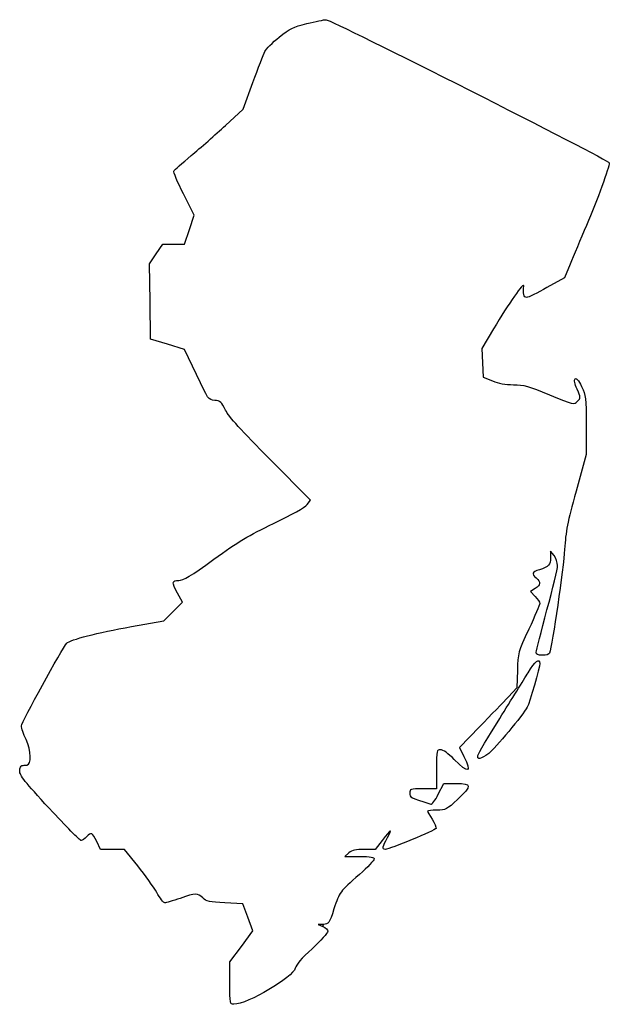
# Model space of a CAD drawing. Extents: x 56 to 149, y 129 to 285.
import ezdxf

# ---------------------------------------------------------------- set-up
doc = ezdxf.new("R2010")
doc.units = 0
doc.layers.add('Layer_1', color=7, linetype='CONTINUOUS')

msp = doc.modelspace()

# ---------------------------------------------------------------- linework, layer by layer
at = {"layer": 'Layer_1', "color": 7}
for points in [[(88.154129, 268.099426), (90.976351, 270.691386), (92.501827, 274.884423)], [(83.557333, 228.59708), (81.663018, 232.585589), (78.981907, 233.405221), (76.300796, 234.224851), (76.224638, 240.207618), (76.148483, 246.190385), (77.181817, 247.746699), (78.215154, 249.303016), (79.949748, 249.303016), (81.684343, 249.303016), (82.43537, 251.593902), (83.186397, 253.88479), (81.498824, 257.251283)], [(142.775678, 246.129461), (141.865993, 243.943684), (139.097814, 242.390017)], [(130.639549, 235.874313), (128.794129, 232.746723), (128.884807, 230.48513), (128.975482, 228.223537), (130.442482, 227.615497)], [(145.304129, 220.570917), (145.304129, 215.933343), (143.699727, 210.110958)], [(101.097551, 208.008746), (101.623196, 208.712281), (95.269332, 215.108204)], [(140.224129, 199.914128), (139.672235, 200.619683), (139.66597, 199.595905)], [(73.254938, 188.664137), (78.393524, 189.571027), (79.867165, 191.063204), (81.340805, 192.555381), (80.584689, 193.944614)], [(137.232195, 194.700224), (136.498031, 194.219179), (137.232195, 193.452878)], [(134.417014, 181.744689), (134.345147, 178.956365), (132.984085, 177.511356)], [(128.419256, 172.791054), (125.215486, 169.515755), (125.946479, 168.073212)], [(121.597462, 166.047461), (121.597462, 162.943016), (119.480796, 162.943016)], [(121.88409, 162.105076), (122.734476, 163.789683), (124.705971, 163.789683)], [(74.253787, 150.736905), (72.139305, 153.347461), (70.254622, 153.347461), (68.369936, 153.347461), (67.752922, 154.617461)], [(112.965086, 154.762554), (111.885922, 153.347461), (110.140736, 153.347461)], [(107.729282, 152.792406), (107.063018, 152.237351), (109.391351, 152.227953)], [(88.859685, 132.151768), (88.859685, 135.509408), (90.676075, 137.974037), (92.492466, 140.438667), (91.714049, 142.589175), (90.935632, 144.739683), (88.084536, 144.880794)]]:
    msp.add_lwpolyline(points, dxfattribs=at)
for points in [[(128.153626, 168.241301), (128.153626, 168.241301), (128.153626, 168.241301), (128.153626, 168.241301)], [(103.688713, 141.464096), (102.829685, 141.434073), (103.605796, 141.127394), (103.688713, 141.464096), (103.688713, 141.464096)], [(88.859685, 132.151759), (88.859685, 132.151768), (88.859685, 132.151759), (88.859685, 132.151759)]]:
    msp.add_lwpolyline(points, close=True, dxfattribs=at)
for points in [[(96.675211, 282.094697), (98.347795, 283.448916), (98.914526, 283.72862), (101.055582, 284.256588)], [(101.055582, 284.256588), (102.40816, 284.590124), (103.774581, 284.863016), (104.092076, 284.863016)], [(104.092076, 284.863016), (104.914319, 284.863016), (148.973018, 262.591515), (148.973018, 262.175875)], [(94.390687, 279.808347), (94.590548, 280.210334), (95.618585, 281.239192), (96.675211, 282.094697)], [(92.501827, 274.884423), (93.340837, 277.190594), (94.190826, 279.406359), (94.390687, 279.808347)], [(82.731477, 263.321341), (84.161712, 264.52371), (86.601907, 266.673848), (88.154129, 268.099426)], [(79.971149, 260.876498), (80.059093, 261.018792), (81.30124, 262.118973), (82.731477, 263.321341)], [(81.498824, 257.251283), (80.57066, 259.102856), (79.883206, 260.734202), (79.971149, 260.876498)], [(148.973018, 262.175875), (148.973018, 261.505253), (147.03035, 256.163077), (145.369447, 252.26635)], [(145.369447, 252.26635), (144.443202, 250.093239), (143.276007, 247.331638), (142.775678, 246.129461)], [(135.418965, 242.670794), (135.494691, 243.4127), (132.964801, 239.815115), (130.639549, 235.874313)], [(135.877994, 240.83635), (135.43834, 240.83635), (135.291587, 241.42283), (135.418965, 242.670794)], [(139.097814, 242.390017), (137.575315, 241.535499), (136.126395, 240.83635), (135.877994, 240.83635)], [(86.454113, 224.520742), (85.460719, 224.607776), (85.434514, 224.644651), (83.557333, 228.59708)], [(143.874784, 226.277397), (143.464816, 227.204198), (143.367165, 227.723385), (143.56551, 227.921731)], [(143.56551, 227.921731), (143.763856, 228.120077), (144.084096, 227.737494), (144.579755, 226.710047)], [(130.442482, 227.615497), (131.439652, 227.202194), (132.506985, 227.007461), (133.775131, 227.007461)], [(133.775131, 227.007461), (135.39768, 227.007461), (136.144485, 226.799864), (139.506418, 225.414263)], [(144.579755, 226.710047), (145.267132, 225.28518), (145.304129, 224.971628), (145.304129, 220.570917)], [(139.506418, 225.414263), (143.340461, 223.834086), (143.376557, 223.825569), (143.92299, 224.372002)], [(143.92299, 224.372002), (144.469423, 224.918432), (144.469028, 224.934008), (143.874784, 226.277397)], [(88.18602, 222.968519), (87.534471, 224.276526), (87.349519, 224.442289), (86.454113, 224.520742)], [(95.269332, 215.108204), (90.648432, 219.759692), (88.716516, 221.903528), (88.18602, 222.968519)], [(143.699727, 210.110958), (142.336458, 205.163647), (142.06564, 203.779573), (141.897822, 200.901905)], [(95.774129, 205.012435), (98.710603, 206.415726), (100.775832, 207.578149), (101.097551, 208.008746)], [(86.330536, 199.341338), (90.147287, 202.116782), (91.832534, 203.128814), (95.774129, 205.012435)], [(141.897822, 200.901905), (141.733552, 198.085096), (139.933818, 185.64997), (139.518545, 184.462461)], [(140.782297, 198.351037), (140.778854, 198.822681), (140.52767, 199.526072), (140.224129, 199.914128)], [(80.756647, 195.963016), (81.495502, 195.963016), (82.631912, 196.651791), (86.330536, 199.341338)], [(139.66597, 199.595905), (139.658858, 198.438362), (139.398496, 198.155259), (137.895804, 197.671243)], [(139.099998, 191.295481), (140.028716, 194.704393), (140.785748, 197.879393), (140.782297, 198.351037)], [(137.895804, 197.671243), (136.685441, 197.281384), (136.615105, 197.098402), (137.401915, 196.38635)], [(80.584689, 193.944614), (79.612544, 195.730767), (79.632327, 195.963016), (80.756647, 195.963016)], [(137.401915, 196.38635), (138.156069, 195.703849), (138.113149, 195.277445), (137.232195, 194.700224)], [(137.96636, 192.334974), (137.96636, 192.141592), (137.183927, 190.30704), (136.22762, 188.258192)], [(137.232195, 193.452878), (137.635985, 193.03141), (137.96636, 192.528355), (137.96636, 192.334974)], [(137.406665, 184.603572), (137.409205, 184.875211), (138.171281, 187.88657), (139.099998, 191.295481)], [(63.002578, 186.012874), (63.560192, 186.601398), (67.84388, 187.709162), (73.254938, 188.664137)], [(136.22762, 188.258192), (134.503818, 184.565018), (134.488264, 184.509064), (134.417014, 181.744689)], [(55.839685, 172.914023), (55.839685, 173.468472), (62.285564, 185.256112), (63.002578, 186.012874)], [(138.398541, 184.109683), (137.635702, 184.109683), (137.403022, 184.225541), (137.406665, 184.603572)], [(139.518545, 184.462461), (139.450693, 184.268433), (138.946692, 184.109683), (138.398541, 184.109683)], [(137.966351, 182.811241), (137.966351, 182.255988), (136.31276, 176.52927), (135.963685, 175.875604)], [(136.099691, 181.349598), (137.216543, 183.173899), (137.966351, 183.761017), (137.966351, 182.811241)], [(131.611548, 174.097412), (133.44142, 177.042994), (135.461081, 180.306479), (136.099691, 181.349598)], [(132.984085, 177.511356), (132.235502, 176.716604), (130.181327, 174.592467), (128.419256, 172.791054)], [(135.963685, 175.875604), (135.334, 174.696477), (130.82682, 169.295302), (129.864838, 168.567053)], [(128.153626, 168.241301), (128.225615, 168.516578), (129.781678, 171.151828), (131.611548, 174.097412)], [(56.561897, 170.747037), (56.16468, 171.614675), (55.839685, 172.589818), (55.839685, 172.914023)], [(56.686351, 166.715015), (57.44431, 166.783053), (57.376907, 168.966827), (56.561897, 170.747037)], [(122.242112, 169.151905), (121.609798, 169.151905), (121.597462, 169.092492), (121.597462, 166.047461)], [(124.419693, 167.599683), (123.45085, 168.580713), (122.649536, 169.151905), (122.242112, 169.151905)], [(129.864838, 168.567053), (128.63149, 167.633375), (127.961288, 167.505791), (128.153626, 168.241301)], [(125.946479, 168.073212), (127.250935, 165.498996), (126.671702, 165.319347), (124.419693, 167.599683)], [(55.557462, 165.770364), (55.557462, 166.238088), (55.714169, 166.626366), (55.91024, 166.64446)], [(60.255935, 159.843697), (56.366831, 164.05285), (55.557462, 165.073791), (55.557462, 165.770364)], [(55.91024, 166.64446), (56.104268, 166.662353), (56.453518, 166.694114), (56.686351, 166.715015)], [(119.480796, 162.943016), (117.429915, 162.943016), (117.364129, 162.921793), (117.364129, 162.260143)], [(124.705971, 163.789683), (127.228594, 163.789683), (127.254178, 163.477023), (124.913573, 161.252452)], [(117.364129, 162.260143), (117.364129, 161.568797), (117.364976, 161.568312), (120.680582, 160.530953)], [(120.680582, 160.530953), (120.883499, 160.467465), (121.395425, 161.137034), (121.88409, 162.105076)], [(124.913573, 161.252452), (123.225283, 159.647857), (123.086182, 159.575586), (121.668018, 159.56618)], [(65.292193, 154.758572), (65.106409, 154.758572), (62.840094, 157.046878), (60.255935, 159.843697)], [(121.668018, 159.56618), (120.853101, 159.560761), (120.186351, 159.490327), (120.186351, 159.409631)], [(120.186351, 159.409631), (120.186351, 159.328935), (120.511327, 158.748113), (120.908521, 158.118919)], [(120.908521, 158.118919), (121.305715, 157.489724), (121.586766, 156.84315), (121.533079, 156.682089)], [(67.752922, 154.617461), (67.05983, 156.044057), (66.868935, 156.127601), (66.140796, 155.323016)], [(113.842013, 155.218303), (114.724118, 156.798305), (114.38196, 156.620482), (112.965086, 154.762554)], [(121.533079, 156.682089), (121.431273, 156.376668), (114.128282, 153.347461), (113.493759, 153.347461)], [(66.140796, 155.323016), (65.859846, 155.012572), (65.477977, 154.758572), (65.292193, 154.758572)], [(113.493759, 153.347461), (112.962261, 153.347461), (113.044659, 153.790107), (113.842013, 155.218303)], [(110.140736, 153.347461), (108.819383, 153.347461), (108.233741, 153.21266), (107.729282, 152.792406)], [(109.391351, 152.227953), (111.189697, 152.2207), (111.719685, 152.129009), (111.719685, 151.825132)], [(111.719685, 151.825132), (111.719685, 151.608743), (110.671935, 150.507422), (109.391351, 149.377751)], [(77.278693, 146.503572), (76.777957, 147.3961), (75.416749, 149.3011), (74.253787, 150.736905)], [(109.391351, 149.377751), (106.210193, 146.571483), (106.256224, 146.63377), (105.350976, 143.910506)], [(78.536083, 144.880794), (78.345253, 144.880794), (77.779428, 145.611044), (77.278693, 146.503572)], [(80.957462, 145.58635), (79.816531, 145.198294), (78.726911, 144.880794), (78.536083, 144.880794)], [(84.558928, 145.656905), (83.712372, 146.453873), (83.495597, 146.449625), (80.957462, 145.58635)], [(88.084536, 144.880794), (85.628384, 145.002359), (85.140004, 145.109868), (84.558928, 145.656905)], [(105.350976, 143.910506), (104.582649, 141.599134), (104.510408, 141.492815), (103.688713, 141.464096)], [(103.605796, 141.127394), (104.032657, 140.958718), (104.381907, 140.61428), (104.381907, 140.361973)], [(104.381907, 140.361973), (104.381907, 140.109667), (103.256108, 138.870821), (101.880134, 137.60898)], [(101.880134, 137.60898), (100.222016, 136.088401), (99.324541, 135.048034), (99.218758, 134.523868)], [(99.218758, 134.523868), (98.934126, 133.113465), (91.604536, 128.794734), (89.494685, 128.79426)], [(89.494685, 128.79426), (88.871741, 128.794122), (88.859685, 128.857867), (88.859685, 132.151759)]]:
    msp.add_open_spline(points, degree=3, dxfattribs=at)

doc.saveas('drawing.dxf')
